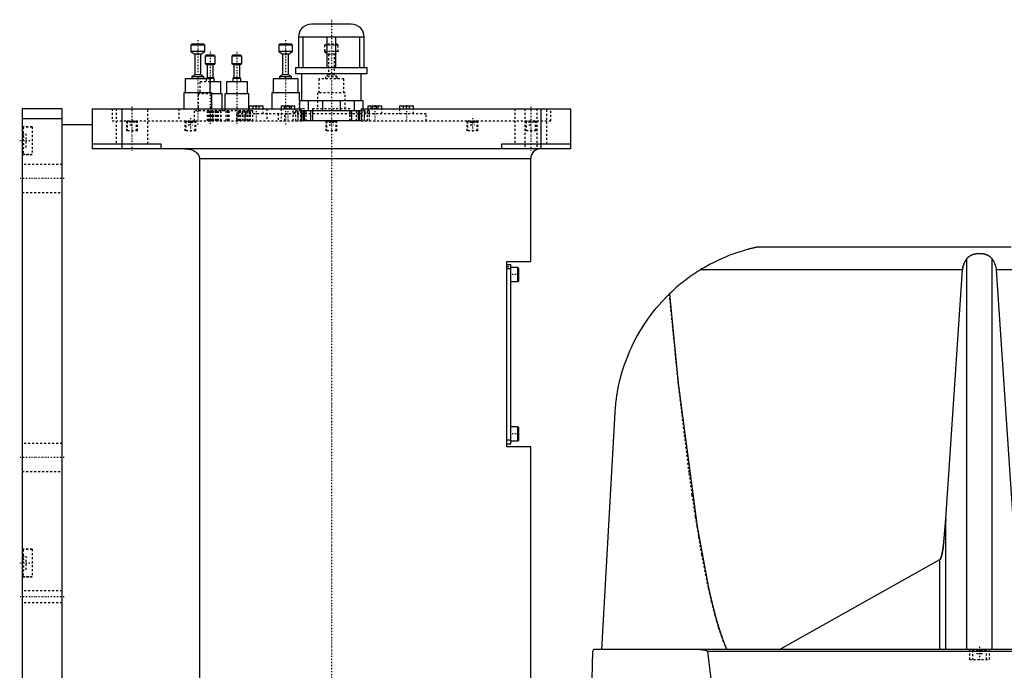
# Model space of a CAD drawing. Extents: x -156 to 706, y -123 to 447.
# Tile 2 of 4: x -156 to 338, y 106 to 433. Entities that reach past the tile are written whole.
import ezdxf

# ---------------------------------------------------------------- set-up
doc = ezdxf.new("R2010")
doc.units = 0
doc.linetypes.add('CENTER', pattern=[1.5, 0.45, -0.5, 0.05, -0.5])
doc.linetypes.add('DASHED', pattern=[2, 1, -1])
for name, color, linetype in [('AM_0', 7, 'CONTINUOUS'), ('AM_3', 7, 'DASHED'), ('AM_7', 7, 'CENTER')]:
    doc.layers.add(name, color=color, linetype=linetype)

msp = doc.modelspace()

# ---------------------------------------------------------------- linework, layer by layer
at = {"layer": 'AM_0', "color": 7, "linetype": 'CONTINUOUS'}
for p, q in [((10, 430.5), (-10, 430.5)), ((-70, 420.5), (-70.5, 420)), ((-70.5, 420), (-70.5, 416.7)), ((-63.5, 420), (-70.5, 420)), ((-64, 420.5), (-70, 420.5)), ((-63.5, 420), (-64, 420.5)), ((-63.5, 416.7), (-63.5, 420)), ((-25.92, 420.5), (-26.42, 420)), ((-26.42, 420), (-26.42, 416.7)), ((-19.42, 420), (-26.42, 420)), ((-19.92, 420.5), (-25.92, 420.5)), ((-19.42, 420), (-19.92, 420.5)), ((-19.42, 416.7), (-19.42, 420)), ((16.5, 424), (-16.5, 424)), ((-16.5, 424), (-16.5, 408.5)), ((-14.2, 408.5), (-14.2, 424)), ((-2.3, 424), (-2.3, 408.5)), ((2.3, 408.5), (2.3, 424)), ((14.2, 424), (14.2, 408.5)), ((16.5, 408.5), (16.5, 424)), ((-70.5, 416.7), (-68.5, 415.5)), ((-63.5, 416.7), (-70.5, 416.7)), ((-68.5, 415.5), (-68.5, 405)), ((-65.5, 415.5), (-68.5, 415.5)), ((-65.5, 415.5), (-63.5, 416.7)), ((-65.5, 405), (-65.5, 415.5)), ((-62.72, 415), (-63.22, 414.5)), ((-58.72, 415), (-62.72, 415)), ((-58.22, 414.5), (-58.72, 415)), ((-49.38, 415), (-49.88, 414.5)), ((-45.38, 415), (-49.38, 415)), ((-44.88, 414.5), (-45.38, 415)), ((-26.42, 416.7), (-24.42, 415.5)), ((-19.42, 416.7), (-26.42, 416.7)), ((-24.42, 415.5), (-24.42, 405)), ((-21.42, 415.5), (-24.42, 415.5)), ((-21.42, 415.5), (-19.42, 416.7)), ((-21.42, 405), (-21.42, 415.5)), ((-63.22, 414.5), (-63.22, 410.6)), ((-58.22, 414.5), (-63.22, 414.5)), ((-63.22, 410.6), (-62.22, 410)), ((-58.22, 410.6), (-63.22, 410.6)), ((-62.22, 410), (-62.22, 403.5)), ((-59.22, 410), (-62.22, 410)), ((-59.22, 410), (-58.22, 410.6)), ((-59.22, 403.5), (-59.22, 410)), ((-58.22, 410.6), (-58.22, 414.5)), ((-49.88, 414.5), (-49.88, 410.6)), ((-44.88, 414.5), (-49.88, 414.5)), ((-49.88, 410.6), (-48.88, 410)), ((-44.88, 410.6), (-49.88, 410.6)), ((-48.88, 410), (-48.88, 403.5)), ((-45.88, 410), (-48.88, 410)), ((-45.88, 410), (-44.88, 410.6)), ((-45.88, 403.5), (-45.88, 410)), ((-44.88, 410.6), (-44.88, 414.5)), ((-68.5, 405), (-70, 404.1)), ((-65.5, 405), (-68.5, 405)), ((-64, 404.1), (-65.5, 405)), ((-24.42, 405), (-25.92, 404.1)), ((-21.42, 405), (-24.42, 405)), ((-19.92, 404.1), (-21.42, 405)), ((-18, 408.5), (-18, 405.5)), ((18, 408.5), (-18, 408.5)), ((18, 405.5), (-18, 405.5)), ((-15, 405.5), (-15, 392)), ((15, 392), (15, 405.5)), ((18, 405.5), (18, 408.5)), ((-73.25, 403), (-73.25, 396)), ((-60.75, 403), (-73.25, 403)), ((-70, 404.1), (-70, 403)), ((-64, 404.1), (-70, 404.1)), ((-64, 403), (-64, 404.1)), ((-62.22, 403.5), (-62.72, 403.2)), ((-62.72, 403.2), (-62.72, 403)), ((-58.72, 403.2), (-62.72, 403.2)), ((-59.22, 403.5), (-62.22, 403.5)), ((-60.75, 396), (-60.75, 403)), ((-55.47, 401.5), (-60.75, 401.5)), ((-58.72, 403.2), (-59.22, 403.5)), ((-58.72, 401.5), (-58.72, 403.2)), ((-55.47, 395.5), (-55.47, 401.5)), ((-52.63, 401.5), (-52.63, 395.5)), ((-42.13, 401.5), (-52.63, 401.5)), ((-48.88, 403.5), (-49.38, 403.2)), ((-49.38, 403.2), (-49.38, 401.5)), ((-45.38, 403.2), (-49.38, 403.2)), ((-45.88, 403.5), (-48.88, 403.5)), ((-45.38, 403.2), (-45.88, 403.5)), ((-45.38, 401.5), (-45.38, 403.2)), ((-42.13, 395.5), (-42.13, 401.5)), ((-29.17, 403), (-29.17, 396)), ((-16.67, 403), (-29.17, 403)), ((-25.92, 404.1), (-25.92, 403)), ((-19.92, 404.1), (-25.92, 404.1)), ((-19.92, 403), (-19.92, 404.1)), ((-16.67, 396), (-16.67, 403)), ((-74, 396), (-74, 388)), ((-60, 396), (-74, 396)), ((-60, 388), (-60, 396)), ((-54.72, 395.5), (-60, 395.5)), ((-54.72, 388), (-54.72, 395.5)), ((-53.38, 395.5), (-53.38, 388)), ((-41.38, 395.5), (-53.38, 395.5)), ((-41.38, 388), (-41.38, 395.5)), ((-29.92, 396), (-29.92, 388)), ((-15.92, 396), (-29.92, 396)), ((-15.92, 392), (-15.92, 396)), ((16, 392), (-16, 392)), ((-16, 392), (-16, 388)), ((-11.49, 387), (-11.49, 392)), ((-4.51, 392), (-4.51, 387)), ((4.51, 387), (4.51, 392)), ((11.49, 392), (11.49, 387)), ((16, 388), (16, 392)), ((-155, 388), (-155, 48)), ((-135, 388), (-155, 388)), ((-135, 48), (-135, 388)), ((-120, 388), (-15, 388)), ((-120, 388), (-120, 368)), ((-105, 388), (-105, 368)), ((-41.17, 389.5), (-41.17, 388)), ((-41.17, 389.5), (-34.17, 389.5)), ((-34.17, 388), (-34.17, 389.5)), ((-25.25, 389.5), (-25.25, 388)), ((-25.25, 389.5), (-18.25, 389.5)), ((-18.25, 388), (-18.25, 389.5)), ((-15, 382), (-15, 388)), ((-13.71, 387), (-15, 387)), ((-13.7, 385.5), (-14.16, 385.5)), ((-14.15, 382), (-14.15, 387)), ((-13.7, 387), (-13.7, 382)), ((13.7, 387), (-13.7, 387)), ((-10.3, 382), (-10.3, 387)), ((10.3, 382), (10.3, 387)), ((13.7, 382), (13.7, 387)), ((14.16, 385.5), (13.7, 385.5)), ((15, 387), (13.71, 387)), ((14.15, 382), (14.15, 387)), ((15, 388), (120, 388)), ((15, 388), (15, 382)), ((18.25, 389.5), (18.25, 388)), ((18.25, 389.5), (25.25, 389.5)), ((25.25, 388), (25.25, 389.5)), ((34.17, 389.5), (34.17, 388)), ((34.17, 389.5), (41.17, 389.5)), ((41.17, 388), (41.17, 389.5)), ((105, 388), (105, 368)), ((120, 388), (120, 368)), ((-135, 383), (-155, 383)), ((15, 382), (-15, 382)), ((-120, 380), (-135, 380)), ((-120, 370.5), (-85.5, 370.5)), ((-85.5, 370.5), (-85.5, 368)), ((85.5, 368), (85.5, 370.5)), ((85.5, 370.5), (120, 370.5)), ((120, 368), (-120, 368)), ((-66.14, 363), (-66.14, 68)), ((-66.14, 363), (100, 363)), ((100, 311.3), (100, 363)), ((340.94, 318.5), (213.33, 318.5)), ((88, 311.3), (100, 311.3)), ((88, 218.3), (88, 311.3)), ((318.66, 116.6), (318.66, 312.71)), ((331.34, 116.6), (331.34, 312.71)), ((88, 309.8), (90, 309.8)), ((88, 307.8), (90, 307.8)), ((90, 219.8), (90, 309.8)), ((93.6, 308.3), (90, 308.3)), ((94, 307.9), (93.6, 308.3)), ((93.6, 301.3), (93.6, 308.3)), ((94, 301.7), (94, 307.9)), ((316.57, 307.16), (185.05, 307.16)), ((308.17, 182.23), (316.57, 307.16)), ((392.03, 307.16), (333.43, 307.16)), ((333.43, 307.16), (341.83, 182.23)), ((90, 301.3), (93.6, 301.3)), ((93.6, 301.3), (94, 301.7)), ((135.65, 116.6), (142.34, 235.56)), ((93.6, 228.3), (90, 228.3)), ((94, 227.9), (93.6, 228.3)), ((93.6, 221.3), (93.6, 228.3)), ((94, 221.7), (94, 227.9)), ((88, 221.8), (90, 221.8)), ((88, 219.8), (90, 219.8)), ((100, 218.3), (88, 218.3)), ((90, 221.3), (93.6, 221.3)), ((93.6, 221.3), (94, 221.7)), ((100, 25), (100, 218.3)), ((308.17, 116.6), (308.17, 182.23)), ((224.82, 116.6), (305.15, 161.71)), ((305.15, 116.6), (305.15, 161.71)), ((131.05, 115.63), (128.96, 34.5)), ((702.45, 116.6), (132.05, 116.6)), ((404.88, 115.63), (188.61, 115.63))]:
    msp.add_line(p, q, dxfattribs=at)
for points in [[(-73.48, 368, 0), (-73.23, 368, 0), (-72.69, 367.97, 0), (-72.14, 367.91, 0), (-71.86, 367.87, 0), (-71.59, 367.82, 0), (-71.05, 367.7, 0), (-70.53, 367.56, 0), (-70.04, 367.4, 0), (-69.53, 367.19, 0), (-69.24, 367.05, 0), (-69.16, 367.01, 0), (-69.07, 366.97, 0), (-69.03, 366.95, 0), (-68.99, 366.93, 0), (-68.91, 366.88, 0), (-68.83, 366.84, 0), (-68.79, 366.81, 0), (-68.75, 366.79, 0), (-68.67, 366.74, 0), (-68.59, 366.7, 0), (-68.55, 366.67, 0), (-68.51, 366.65, 0), (-68.44, 366.6, 0), (-68.36, 366.55, 0), (-68.29, 366.5, 0), (-68.21, 366.45, 0), (-68.14, 366.4, 0), (-68.11, 366.37, 0), (-68.07, 366.35, 0), (-68, 366.29, 0), (-67.93, 366.24, 0), (-67.87, 366.19, 0), (-67.8, 366.13, 0), (-67.73, 366.08, 0), (-67.7, 366.05, 0), (-67.66, 366.02, 0), (-67.6, 365.96, 0), (-67.53, 365.89, 0), (-67.46, 365.83, 0), (-67.4, 365.77, 0), (-67.33, 365.7, 0), (-67.3, 365.67, 0), (-67.27, 365.63, 0), (-67.21, 365.56, 0), (-67.15, 365.49, 0), (-67.09, 365.42, 0), (-67.03, 365.35, 0), (-66.97, 365.28, 0), (-66.94, 365.24, 0), (-66.92, 365.21, 0), (-66.86, 365.13, 0), (-66.81, 365.06, 0), (-66.76, 364.98, 0), (-66.71, 364.91, 0), (-66.67, 364.83, 0), (-66.65, 364.79, 0), (-66.62, 364.76, 0), (-66.58, 364.68, 0), (-66.54, 364.6, 0), (-66.52, 364.57, 0), (-66.5, 364.53, 0), (-66.47, 364.45, 0), (-66.43, 364.37, 0), (-66.41, 364.32, 0), (-66.4, 364.28, 0), (-66.36, 364.2, 0), (-66.33, 364.11, 0), (-66.3, 364.02, 0), (-66.28, 363.94, 0), (-66.25, 363.85, 0), (-66.24, 363.8, 0), (-66.23, 363.76, 0), (-66.21, 363.67, 0), (-66.19, 363.58, 0), (-66.18, 363.49, 0), (-66.17, 363.4, 0), (-66.16, 363.31, 0), (-66.15, 363.26, 0), (-66.15, 363.22, 0), (-66.15, 363.13, 0), (-66.14, 363.04, 0), (-66.14, 363, 0)], [(213.33, 318.5, 0), (213.33, 318.5, 0), (213.33, 318.5, 0), (213.33, 318.5, 0), (213.33, 318.5, 0), (213.33, 318.5, 0), (213.32, 318.5, 0), (213.32, 318.5, 0), (213.31, 318.5, 0), (213.3, 318.49, 0), (213.3, 318.49, 0), (213.29, 318.49, 0), (213.29, 318.49, 0), (213.28, 318.49, 0), (213.27, 318.49, 0), (213.26, 318.48, 0), (213.24, 318.48, 0), (213.23, 318.48, 0), (213.22, 318.48, 0), (213.22, 318.48, 0), (213.2, 318.47, 0), (213.19, 318.47, 0), (213.18, 318.47, 0), (213.17, 318.47, 0), (213.15, 318.46, 0), (213.13, 318.46, 0), (213.13, 318.46, 0), (213.12, 318.45, 0), (213.1, 318.45, 0), (213.07, 318.44, 0), (213.05, 318.44, 0), (213.03, 318.44, 0), (213.01, 318.43, 0), (213, 318.43, 0), (212.99, 318.42, 0), (212.96, 318.42, 0), (212.94, 318.41, 0), (212.91, 318.41, 0), (212.89, 318.4, 0), (212.86, 318.4, 0), (212.84, 318.39, 0), (212.83, 318.39, 0), (212.8, 318.39, 0), (212.78, 318.38, 0), (212.67, 318.36, 0), (212.48, 318.31, 0), (212.28, 318.27, 0), (212.18, 318.24, 0), (212.07, 318.22, 0), (211.86, 318.17, 0), (211.65, 318.12, 0), (211.42, 318.07, 0), (211.19, 318.01, 0), (210.95, 317.96, 0), (210.83, 317.93, 0), (210.71, 317.9, 0), (210.46, 317.83, 0), (210.2, 317.77, 0), (210.07, 317.74, 0), (209.94, 317.7, 0), (209.68, 317.64, 0), (209.41, 317.57, 0), (209.28, 317.53, 0), (209.14, 317.5, 0), (208.87, 317.42, 0), (208.6, 317.35, 0), (207.62, 317.08, 0), (205.96, 316.59, 0), (204.36, 316.09, 0), (202.74, 315.54, 0), (201.07, 314.95, 0), (200.23, 314.63, 0), (199.37, 314.3, 0), (197.66, 313.61, 0), (195.93, 312.87, 0), (194.2, 312.08, 0), (192.47, 311.26, 0), (190.77, 310.4, 0), (189.92, 309.95, 0), (189.09, 309.5, 0), (187.44, 308.58, 0), (185.83, 307.64, 0), (185.05, 307.16, 0)], [(316.57, 307.16, 0), (316.58, 307.32, 0), (316.61, 307.65, 0), (316.66, 307.97, 0), (316.68, 308.13, 0), (316.71, 308.3, 0), (316.78, 308.62, 0), (316.85, 308.94, 0), (316.94, 309.26, 0), (317.03, 309.57, 0), (317.14, 309.89, 0), (317.2, 310.04, 0), (317.26, 310.2, 0), (317.39, 310.51, 0), (317.52, 310.81, 0), (317.67, 311.11, 0), (317.83, 311.41, 0), (318, 311.71, 0), (318.08, 311.86, 0), (318.17, 312, 0), (318.36, 312.29, 0), (318.56, 312.57, 0), (318.66, 312.71, 0)], [(318.66, 312.71, 0), (318.7, 312.76, 0), (318.77, 312.86, 0), (318.85, 312.95, 0), (318.89, 313, 0), (318.93, 313.05, 0), (319.01, 313.14, 0), (319.09, 313.24, 0), (319.18, 313.33, 0), (319.27, 313.42, 0), (319.37, 313.51, 0), (319.41, 313.56, 0), (319.46, 313.6, 0), (319.56, 313.69, 0), (319.66, 313.77, 0), (319.76, 313.85, 0), (319.86, 313.93, 0), (319.97, 314.01, 0), (320.02, 314.05, 0), (320.07, 314.09, 0), (320.18, 314.16, 0), (320.29, 314.23, 0), (320.34, 314.26, 0), (320.4, 314.3, 0), (320.51, 314.36, 0), (320.61, 314.42, 0), (320.67, 314.45, 0), (320.72, 314.48, 0), (320.83, 314.54, 0), (320.95, 314.59, 0), (321.06, 314.65, 0), (321.18, 314.7, 0), (321.3, 314.75, 0), (321.36, 314.78, 0), (321.42, 314.8, 0), (321.54, 314.85, 0), (321.67, 314.9, 0), (321.79, 314.94, 0), (321.92, 314.99, 0), (322.05, 315.03, 0), (322.12, 315.05, 0), (322.19, 315.07, 0), (322.32, 315.1, 0), (322.45, 315.14, 0), (322.59, 315.17, 0), (322.72, 315.2, 0), (322.86, 315.23, 0), (322.93, 315.25, 0), (323, 315.26, 0), (323.14, 315.28, 0), (323.28, 315.31, 0), (323.41, 315.33, 0), (323.55, 315.35, 0), (323.69, 315.37, 0), (323.76, 315.37, 0), (323.83, 315.38, 0), (323.97, 315.4, 0), (324.11, 315.41, 0), (324.25, 315.42, 0), (324.39, 315.43, 0), (324.53, 315.43, 0), (324.59, 315.44, 0), (324.66, 315.44, 0), (324.8, 315.44, 0), (324.93, 315.44, 0), (325, 315.44, 0), (325.07, 315.44, 0), (325.2, 315.44, 0), (325.34, 315.44, 0), (325.41, 315.44, 0), (325.47, 315.43, 0), (325.61, 315.43, 0), (325.75, 315.42, 0), (325.89, 315.41, 0), (326.03, 315.4, 0), (326.17, 315.38, 0), (326.24, 315.37, 0), (326.31, 315.37, 0), (326.45, 315.35, 0), (326.59, 315.33, 0), (326.72, 315.31, 0), (326.86, 315.28, 0), (327, 315.26, 0), (327.07, 315.25, 0), (327.14, 315.23, 0), (327.28, 315.2, 0), (327.41, 315.17, 0), (327.55, 315.14, 0), (327.68, 315.1, 0), (327.81, 315.07, 0), (327.88, 315.05, 0), (327.95, 315.03, 0), (328.08, 314.99, 0), (328.21, 314.94, 0), (328.33, 314.9, 0), (328.46, 314.85, 0), (328.58, 314.8, 0), (328.64, 314.78, 0), (328.7, 314.75, 0), (328.82, 314.7, 0), (328.94, 314.65, 0), (329.05, 314.59, 0), (329.17, 314.54, 0), (329.28, 314.48, 0), (329.33, 314.45, 0), (329.39, 314.42, 0), (329.49, 314.36, 0), (329.6, 314.3, 0), (329.66, 314.26, 0), (329.71, 314.23, 0), (329.82, 314.16, 0), (329.93, 314.09, 0), (329.98, 314.05, 0), (330.03, 314.01, 0), (330.14, 313.93, 0), (330.24, 313.85, 0), (330.34, 313.77, 0), (330.44, 313.69, 0), (330.54, 313.6, 0), (330.59, 313.56, 0), (330.63, 313.51, 0), (330.73, 313.42, 0), (330.82, 313.33, 0), (330.91, 313.24, 0), (330.99, 313.14, 0), (331.07, 313.05, 0), (331.11, 313, 0), (331.15, 312.95, 0), (331.23, 312.86, 0), (331.3, 312.76, 0), (331.34, 312.71, 0)], [(331.34, 312.71, 0), (331.44, 312.57, 0), (331.64, 312.29, 0), (331.83, 312, 0), (331.92, 311.86, 0), (332, 311.71, 0), (332.17, 311.41, 0), (332.33, 311.11, 0), (332.48, 310.81, 0), (332.61, 310.51, 0), (332.74, 310.2, 0), (332.8, 310.04, 0), (332.86, 309.89, 0), (332.97, 309.57, 0), (333.06, 309.26, 0), (333.15, 308.94, 0), (333.22, 308.62, 0), (333.29, 308.3, 0), (333.32, 308.13, 0), (333.34, 307.97, 0), (333.39, 307.65, 0), (333.42, 307.32, 0), (333.43, 307.16, 0)], [(185.05, 307.16, 0), (184.58, 306.87, 0), (183.66, 306.29, 0), (182.74, 305.69, 0), (182.28, 305.39, 0), (181.83, 305.08, 0), (180.93, 304.47, 0), (180.03, 303.84, 0), (179.14, 303.2, 0), (178.26, 302.55, 0), (177.39, 301.89, 0), (176.96, 301.55, 0), (176.53, 301.21, 0), (175.67, 300.53, 0), (174.82, 299.84, 0), (173.98, 299.14, 0), (173.15, 298.42, 0), (172.33, 297.7, 0), (171.92, 297.33, 0), (171.52, 296.97, 0), (170.71, 296.22, 0), (169.92, 295.47, 0), (169.53, 295.09, 0)], [(142.34, 235.56, 0), (142.36, 235.89, 0), (142.4, 236.54, 0), (142.45, 237.19, 0), (142.47, 237.52, 0), (142.5, 237.84, 0), (142.56, 238.49, 0), (142.62, 239.13, 0), (142.68, 239.78, 0), (142.75, 240.42, 0), (142.82, 241.06, 0), (142.86, 241.37, 0), (142.9, 241.69, 0), (142.98, 242.33, 0), (143.07, 242.96, 0), (143.16, 243.59, 0), (143.25, 244.21, 0), (143.35, 244.84, 0), (143.4, 245.15, 0), (143.45, 245.46, 0), (143.56, 246.09, 0), (143.67, 246.71, 0), (143.73, 247.01, 0), (144.09, 248.86, 0), (144.93, 252.5, 0), (145.91, 256.08, 0), (147.03, 259.6, 0), (148.3, 263.06, 0), (149.7, 266.46, 0), (150.45, 268.14, 0), (151.24, 269.81, 0), (152.91, 273.09, 0), (154.72, 276.3, 0), (156.67, 279.43, 0), (158.74, 282.49, 0), (160.93, 285.46, 0), (162.07, 286.91, 0), (163.25, 288.34, 0), (165.68, 291.12, 0), (168.22, 293.79, 0), (169.53, 295.09, 0)], [(169.53, 295.09, 0), (174, 250.31, 0), (183.41, 178.3, 0), (189.13, 147.55, 0), (190.78, 140.33, 0), (192.45, 133.82, 0), (193.28, 130.82, 0), (194.12, 128.01, 0), (195.8, 122.91, 0), (197.49, 118.52, 0), (198.33, 116.6, 0)], [(305.15, 161.71, 0), (305.16, 161.71, 0), (305.16, 161.71, 0), (305.17, 161.72, 0), (305.17, 161.72, 0), (305.17, 161.72, 0), (305.18, 161.72, 0), (305.18, 161.73, 0), (305.19, 161.73, 0), (305.19, 161.73, 0), (305.2, 161.74, 0), (305.2, 161.74, 0), (305.2, 161.74, 0), (305.21, 161.74, 0), (305.21, 161.75, 0), (305.23, 161.76, 0), (305.25, 161.78, 0), (305.26, 161.79, 0), (305.29, 161.82, 0), (305.32, 161.85, 0), (305.35, 161.89, 0), (305.38, 161.93, 0), (305.41, 161.98, 0), (305.43, 162, 0), (305.44, 162.02, 0), (305.47, 162.07, 0), (305.5, 162.13, 0), (305.53, 162.18, 0), (305.56, 162.24, 0), (305.59, 162.31, 0), (305.61, 162.34, 0), (305.62, 162.37, 0), (305.65, 162.44, 0), (305.68, 162.52, 0), (305.7, 162.56, 0), (305.71, 162.6, 0), (305.74, 162.68, 0), (305.77, 162.76, 0), (305.79, 162.8, 0), (305.8, 162.85, 0), (305.83, 162.94, 0), (305.86, 163.03, 0), (305.97, 163.38, 0), (306.15, 164.08, 0), (306.32, 164.9, 0), (306.5, 165.83, 0), (306.67, 166.88, 0), (306.76, 167.44, 0), (306.84, 168.04, 0), (307.01, 169.31, 0), (307.17, 170.69, 0), (307.73, 176.38, 0), (308.17, 182.23, 0)], [(132.05, 116.6, 0), (132.02, 116.6, 0), (131.96, 116.6, 0), (131.89, 116.59, 0), (131.86, 116.58, 0), (131.83, 116.58, 0), (131.77, 116.56, 0), (131.71, 116.54, 0), (131.64, 116.51, 0), (131.58, 116.48, 0), (131.52, 116.45, 0), (131.49, 116.43, 0), (131.46, 116.41, 0), (131.4, 116.36, 0), (131.34, 116.31, 0), (131.29, 116.25, 0), (131.24, 116.18, 0), (131.21, 116.14, 0), (131.2, 116.13, 0), (131.19, 116.11, 0), (131.19, 116.1, 0), (131.18, 116.1, 0), (131.17, 116.08, 0), (131.17, 116.07, 0), (131.16, 116.06, 0), (131.16, 116.05, 0), (131.15, 116.03, 0), (131.14, 116.01, 0), (131.14, 116.01, 0), (131.13, 116, 0), (131.12, 115.98, 0), (131.12, 115.96, 0), (131.11, 115.94, 0), (131.1, 115.92, 0), (131.09, 115.89, 0), (131.09, 115.88, 0), (131.09, 115.87, 0), (131.08, 115.85, 0), (131.08, 115.82, 0), (131.07, 115.8, 0), (131.07, 115.78, 0), (131.07, 115.78, 0), (131.06, 115.77, 0), (131.06, 115.77, 0), (131.06, 115.77, 0), (131.06, 115.76, 0), (131.06, 115.76, 0), (131.06, 115.75, 0), (131.06, 115.75, 0), (131.06, 115.74, 0), (131.06, 115.74, 0), (131.06, 115.74, 0), (131.06, 115.73, 0), (131.06, 115.73, 0), (131.06, 115.72, 0), (131.06, 115.72, 0), (131.06, 115.71, 0), (131.06, 115.71, 0), (131.06, 115.71, 0), (131.06, 115.7, 0), (131.05, 115.7, 0), (131.05, 115.69, 0), (131.05, 115.69, 0), (131.05, 115.68, 0), (131.05, 115.68, 0), (131.05, 115.67, 0), (131.05, 115.67, 0), (131.05, 115.67, 0), (131.05, 115.66, 0), (131.05, 115.66, 0), (131.05, 115.65, 0), (131.05, 115.64, 0), (131.05, 115.64, 0), (131.05, 115.64, 0), (131.05, 115.63, 0), (131.05, 115.63, 0), (131.05, 115.63, 0)], [(184.85, 116.6, 0), (184.95, 116.6, 0), (185.17, 116.6, 0), (185.38, 116.59, 0), (185.5, 116.58, 0), (185.61, 116.58, 0), (185.83, 116.56, 0), (186.06, 116.54, 0), (186.29, 116.51, 0), (186.51, 116.48, 0), (186.74, 116.45, 0), (186.85, 116.43, 0), (186.97, 116.41, 0), (187.19, 116.36, 0), (187.41, 116.31, 0), (187.62, 116.26, 0), (187.83, 116.19, 0), (187.94, 116.15, 0), (187.98, 116.13, 0), (188.01, 116.12, 0), (188.03, 116.11, 0), (188.04, 116.11, 0), (188.08, 116.09, 0), (188.11, 116.08, 0), (188.13, 116.07, 0), (188.15, 116.06, 0), (188.18, 116.05, 0), (188.21, 116.03, 0), (188.23, 116.02, 0), (188.25, 116.01, 0), (188.28, 115.99, 0), (188.31, 115.97, 0), (188.35, 115.95, 0), (188.38, 115.93, 0), (188.41, 115.91, 0), (188.42, 115.9, 0), (188.44, 115.88, 0), (188.47, 115.86, 0), (188.49, 115.84, 0), (188.52, 115.81, 0), (188.53, 115.79, 0), (188.54, 115.79, 0), (188.54, 115.78, 0), (188.54, 115.78, 0), (188.54, 115.78, 0), (188.55, 115.77, 0), (188.55, 115.77, 0), (188.55, 115.76, 0), (188.56, 115.76, 0), (188.56, 115.75, 0), (188.56, 115.75, 0), (188.57, 115.75, 0), (188.57, 115.74, 0), (188.57, 115.74, 0), (188.57, 115.73, 0), (188.58, 115.73, 0), (188.58, 115.73, 0), (188.58, 115.72, 0), (188.58, 115.72, 0), (188.58, 115.71, 0), (188.59, 115.71, 0), (188.59, 115.7, 0), (188.59, 115.7, 0), (188.59, 115.69, 0), (188.6, 115.68, 0), (188.6, 115.68, 0), (188.6, 115.68, 0), (188.6, 115.67, 0), (188.6, 115.67, 0), (188.6, 115.66, 0), (188.6, 115.65, 0), (188.61, 115.65, 0), (188.61, 115.65, 0), (188.61, 115.64, 0), (188.61, 115.64, 0), (188.61, 115.63, 0), (188.61, 115.63, 0)], [(188.61, 115.63, 0), (191.63, 90.92, 0)]]:
    msp.add_polyline3d(points, dxfattribs=at)
for centre, radius, start, end in [((-10, 424), 6.5, 90, 180), ((10, 424), 6.5, 0, 90), ((105, 363), 5, 90, 180)]:
    msp.add_arc(centre, radius, start, end, dxfattribs=at)
at = {"layer": 'AM_3', "color": 6, "linetype": 'DASHED'}
for p, q in [((-3, 420.5), (-3.5, 420)), ((-3.5, 420), (-3.5, 416.7)), ((3.5, 420), (-3.5, 420)), ((3, 420.5), (-3, 420.5)), ((3.5, 420), (3, 420.5)), ((3.5, 416.7), (3.5, 420)), ((-3.5, 416.7), (-1.5, 415.5)), ((3.5, 416.7), (-3.5, 416.7)), ((-1.5, 415.5), (-1.5, 405)), ((1.5, 415.5), (-1.5, 415.5)), ((1.5, 415.5), (3.5, 416.7)), ((1.5, 405), (1.5, 415.5)), ((-1.5, 405), (-3, 404.1)), ((1.5, 405), (-1.5, 405)), ((3, 404.1), (1.5, 405)), ((-65.97, 401.5), (-65.97, 395.5)), ((-60.75, 401.5), (-65.97, 401.5)), ((-62.72, 403), (-62.72, 401.5)), ((-6.25, 403), (-6.25, 396)), ((6.25, 403), (-6.25, 403)), ((-3, 404.1), (-3, 403)), ((3, 404.1), (-3, 404.1)), ((3, 403), (3, 404.1)), ((6.25, 396), (6.25, 403)), ((-66.72, 395.5), (-66.72, 387)), ((-60, 395.5), (-66.72, 395.5)), ((-7, 396), (-7, 388)), ((7, 396), (-7, 396)), ((7, 388), (7, 396)), ((-15.92, 388), (-15.92, 392)), ((-110, 388), (-110, 382)), ((-108, 388), (-108, 370.5)), ((-92, 370.5), (-92, 388)), ((-76.5, 388), (-76.5, 382)), ((-68.72, 387), (-68.72, 382)), ((-39.38, 387), (-68.72, 387)), ((-62.07, 382), (-62.07, 387)), ((-61.57, 382), (-61.57, 387)), ((-61.39, 387), (-61.39, 382)), ((-60.76, 387), (-60.76, 382)), ((-60.6, 382), (-60.6, 387)), ((-59.86, 382), (-59.86, 387)), ((-59.58, 382), (-59.58, 387)), ((-58.86, 382), (-58.86, 387)), ((-57.96, 382), (-57.96, 387)), ((-57.5, 382), (-57.5, 388)), ((-57.15, 382), (-57.15, 387)), ((-56.65, 382), (-56.65, 387)), ((-55.41, 382), (-55.41, 387)), ((-55.38, 387), (-55.38, 382)), ((-54.72, 387), (-54.72, 388)), ((-53.38, 388), (-53.38, 387)), ((-52.72, 382), (-52.72, 387)), ((-51.86, 382), (-51.86, 387)), ((-51.22, 382), (-51.22, 387)), ((-47.5, 385.5), (-47.5, 382)), ((-14.16, 385.5), (-47.5, 385.5)), ((-46.56, 382), (-46.56, 387)), ((-46, 382), (-46, 387)), ((-45.5, 382), (-45.5, 387)), ((-44.69, 387), (-44.69, 382)), ((-43.79, 382), (-43.79, 387)), ((-43.77, 382), (-43.77, 387)), ((-43.68, 382), (-43.68, 387)), ((-42.97, 382), (-42.97, 387)), ((-42.79, 382), (-42.79, 387)), ((-41.89, 382), (-41.89, 387)), ((-41.38, 387), (-41.38, 388)), ((-41.17, 388), (-41.17, 385.5)), ((-41.08, 382), (-41.08, 387)), ((-40.58, 382), (-40.58, 387)), ((-39.38, 382), (-39.38, 387)), ((-39.17, 388), (-39.17, 389.5)), ((-37.67, 388), (-37.67, 389.5)), ((-36.17, 388), (-36.17, 389.5)), ((-34.17, 385.5), (-34.17, 388)), ((-32.42, 388), (-32.42, 382)), ((-26.65, 385.5), (-26.65, 382)), ((-25.25, 388), (-25.25, 385.5)), ((-23.48, 388), (-23.48, 389.5)), ((-23.35, 382), (-23.35, 385.5)), ((-22.62, 388), (-22.62, 389.5)), ((-20.88, 388), (-20.88, 389.5)), ((-20.02, 388), (-20.02, 389.5)), ((-19.15, 382), (-19.15, 387)), ((-15, 387), (-19.15, 387)), ((-18.25, 385.5), (-18.25, 388)), ((-18.05, 387), (-18.05, 382)), ((-17, 387), (-17, 385.5)), ((-16.65, 382), (-16.65, 387)), ((-16, 388), (-16, 387)), ((-15.25, 382), (-15.25, 387)), ((-13.42, 388), (-15, 388)), ((14.15, 387), (-14.15, 387)), ((13.7, 385.5), (-13.7, 385.5)), ((-13.62, 382), (-13.62, 387)), ((-13.42, 382), (-13.42, 388)), ((-12.62, 382), (-12.62, 387)), ((-9.5, 388), (-9.5, 382)), ((9.5, 388), (-9.5, 388)), ((-9.3, 382), (-9.3, 387)), ((9.3, 382), (9.3, 387)), ((9.5, 382), (9.5, 388)), ((12.62, 382), (12.62, 387)), ((13.62, 382), (13.62, 387)), ((47.5, 385.5), (14.16, 385.5)), ((19.15, 387), (15, 387)), ((15.25, 387), (15.25, 382)), ((16, 387), (16, 388)), ((16.65, 382), (16.65, 387)), ((17, 385.5), (17, 387)), ((18.05, 382), (18.05, 387)), ((18.25, 388), (18.25, 385.5)), ((19.15, 382), (19.15, 387)), ((20.02, 388), (20.02, 389.5)), ((20.88, 388), (20.88, 389.5)), ((22.62, 388), (22.62, 389.5)), ((23.48, 388), (23.48, 389.5)), ((25.25, 385.5), (25.25, 388)), ((34.17, 388), (34.17, 385.5)), ((36.17, 388), (36.17, 389.5)), ((37.67, 388), (37.67, 389.5)), ((39.17, 388), (39.17, 389.5)), ((41.17, 385.5), (41.17, 388)), ((47.5, 382), (47.5, 385.5)), ((92, 388), (92, 370.5)), ((97, 388), (97, 368)), ((103, 388), (103, 368)), ((108, 370.5), (108, 388)), ((110, 382), (110, 388)), ((-110, 382), (-15, 382)), ((-102.75, 382), (-102.75, 377)), ((-101.95, 382), (-102.35, 381.6)), ((-102.35, 381.6), (-102.35, 377)), ((-97.65, 381.6), (-102.35, 381.6)), ((-101, 382), (-101, 380)), ((-100, 382), (-100, 380)), ((-99, 382), (-99, 380)), ((-97.65, 381.6), (-98.05, 382)), ((-97.65, 377), (-97.65, 381.6)), ((-97.25, 377), (-97.25, 382)), ((-73.46, 382), (-73.46, 377)), ((-72.66, 382), (-73.06, 381.6)), ((-73.06, 381.6), (-73.06, 377)), ((-68.36, 381.6), (-73.06, 381.6)), ((-71.83, 382), (-71.83, 380)), ((-71.53, 382), (-71.53, 380)), ((-71.01, 382), (-71.01, 380)), ((-70.41, 382), (-70.41, 380)), ((-69.89, 382), (-69.89, 380)), ((-69.6, 382), (-69.6, 380)), ((-68.36, 381.6), (-68.76, 382)), ((-68.36, 377), (-68.36, 381.6)), ((-67.96, 377), (-67.96, 382)), ((-2.75, 382), (-2.75, 377)), ((-1.95, 382), (-2.35, 381.6)), ((-2.35, 381.6), (-2.35, 377)), ((2.35, 381.6), (-2.35, 381.6)), ((-1.15, 382), (-1.15, 380)), ((-0.58, 382), (-0.58, 380)), ((0.58, 382), (0.58, 380)), ((1.15, 382), (1.15, 380)), ((2.35, 381.6), (1.95, 382)), ((2.35, 377), (2.35, 381.6)), ((2.75, 377), (2.75, 382)), ((15, 382), (110, 382)), ((67.96, 382), (67.96, 377)), ((68.76, 382), (68.36, 381.6)), ((68.36, 381.6), (68.36, 377)), ((73.06, 381.6), (68.36, 381.6)), ((69.6, 382), (69.6, 380)), ((69.89, 382), (69.89, 380)), ((70.41, 382), (70.41, 380)), ((71.01, 382), (71.01, 380)), ((71.53, 382), (71.53, 380)), ((71.83, 382), (71.83, 380)), ((73.06, 381.6), (72.66, 382)), ((73.06, 377), (73.06, 381.6)), ((73.46, 377), (73.46, 382)), ((97.25, 382), (97.25, 377)), ((98.05, 382), (97.65, 381.6)), ((97.65, 381.6), (97.65, 377)), ((102.35, 381.6), (97.65, 381.6)), ((99, 382), (99, 380)), ((100, 382), (100, 380)), ((101, 382), (101, 380)), ((102.35, 381.6), (101.95, 382)), ((102.35, 377), (102.35, 381.6)), ((102.75, 377), (102.75, 382)), ((-150, 379), (-155, 379)), ((-154.6, 378.75), (-155, 378.35)), ((-155, 375.46), (-153, 375.46)), ((-150, 378.75), (-154.6, 378.75)), ((-154.6, 378.75), (-154.6, 365.25)), ((-153, 368.54), (-153, 375.46)), ((-150, 379), (-150, 365)), ((-97.25, 377), (-102.75, 377)), ((-101, 380), (-99, 380)), ((-67.96, 377), (-73.46, 377)), ((-71.83, 380), (-69.6, 380)), ((2.75, 377), (-2.75, 377)), ((-1.15, 380), (1.15, 380)), ((73.46, 377), (67.96, 377)), ((69.6, 380), (71.83, 380)), ((102.75, 377), (97.25, 377)), ((99, 380), (101, 380)), ((-155, 373.73), (-153, 373.73)), ((-155, 370.27), (-153, 370.27)), ((-155, 368.54), (-153, 368.54)), ((-155, 365.65), (-154.6, 365.25)), ((-155, 365), (-150, 365)), ((-154.6, 365.25), (-150, 365.25)), ((-135, 360), (-155, 360)), ((-155, 346), (-135, 346)), ((88, 308.8), (90, 308.8)), ((-135, 220), (-155, 220)), ((-155, 206), (-135, 206)), ((-150, 167), (-155, 167)), ((-154.6, 166.75), (-155, 166.35)), ((-155, 163.46), (-153, 163.46)), ((-150, 166.75), (-154.6, 166.75)), ((-154.6, 166.75), (-154.6, 153.25)), ((-153, 156.54), (-153, 163.46)), ((-150, 167), (-150, 153)), ((-155, 161.73), (-153, 161.73)), ((-155, 158.27), (-153, 158.27)), ((-155, 156.54), (-153, 156.54)), ((-155, 153.65), (-154.6, 153.25)), ((-154.6, 153.25), (-150, 153.25)), ((-155, 153), (-150, 153)), ((-135, 146), (-155, 146)), ((-135, 140), (-155, 140)), ((320, 116.6), (320, 111.6)), ((321.9, 116.6), (321.5, 116.2)), ((321.5, 116.2), (321.5, 111.6)), ((321.5, 116.2), (328.5, 116.2)), ((323.5, 116.6), (323.5, 114.6)), ((323.5, 114.6), (326.5, 114.6)), ((325, 116.6), (325, 114.6)), ((326.5, 116.6), (326.5, 114.6)), ((328.5, 116.2), (328.1, 116.6)), ((328.5, 111.6), (328.5, 116.2)), ((330, 111.6), (330, 116.6)), ((320, 111.6), (330, 111.6))]:
    msp.add_line(p, q, dxfattribs=at)
for points in [[(318.66, 312.71, 0), (318.56, 312.57, 0), (318.36, 312.29, 0), (318.17, 312, 0), (318.08, 311.86, 0), (318, 311.71, 0), (317.83, 311.41, 0), (317.67, 311.11, 0), (317.52, 310.81, 0), (317.39, 310.51, 0), (317.26, 310.2, 0), (317.2, 310.04, 0), (317.14, 309.89, 0), (317.03, 309.57, 0), (316.94, 309.26, 0), (316.85, 308.94, 0), (316.78, 308.62, 0), (316.71, 308.3, 0), (316.68, 308.13, 0), (316.66, 307.97, 0), (316.61, 307.65, 0), (316.58, 307.32, 0), (316.57, 307.16, 0)], [(198.33, 116.6, 0), (197.49, 118.52, 0), (195.8, 122.91, 0), (194.12, 128.01, 0), (193.28, 130.82, 0), (192.45, 133.82, 0), (190.78, 140.33, 0), (189.13, 147.55, 0), (187.48, 155.47, 0), (185.84, 164.08, 0), (184.22, 173.39, 0), (183.41, 178.3, 0), (182.61, 183.38, 0), (181.01, 194.05, 0), (179.42, 205.39, 0), (174, 250.31, 0), (169.53, 295.09, 0)], [(308.17, 182.23, 0), (307.73, 176.38, 0), (307.17, 170.69, 0), (307.01, 169.31, 0), (306.84, 168.04, 0), (306.76, 167.44, 0), (306.67, 166.88, 0), (306.5, 165.83, 0), (306.32, 164.9, 0), (306.15, 164.08, 0), (305.97, 163.38, 0), (305.79, 162.8, 0), (305.7, 162.56, 0), (305.68, 162.52, 0), (305.65, 162.44, 0), (305.62, 162.37, 0), (305.61, 162.34, 0), (305.59, 162.31, 0), (305.56, 162.24, 0), (305.53, 162.18, 0), (305.5, 162.13, 0), (305.47, 162.07, 0), (305.44, 162.02, 0), (305.43, 162, 0), (305.41, 161.98, 0), (305.38, 161.93, 0), (305.35, 161.89, 0), (305.32, 161.85, 0), (305.29, 161.82, 0), (305.26, 161.79, 0), (305.25, 161.78, 0), (305.23, 161.76, 0), (305.21, 161.75, 0), (305.21, 161.74, 0), (305.2, 161.74, 0), (305.2, 161.74, 0), (305.2, 161.74, 0), (305.19, 161.73, 0), (305.19, 161.73, 0), (305.18, 161.73, 0), (305.18, 161.72, 0), (305.17, 161.72, 0), (305.17, 161.72, 0), (305.17, 161.72, 0), (305.16, 161.71, 0), (305.16, 161.71, 0), (305.15, 161.71, 0)]]:
    msp.add_polyline3d(points, dxfattribs=at)
at = {"layer": 'AM_7', "color": 4, "linetype": 'CENTER'}
for p, q in [((0, 432.75), (0, -18.4)), ((-67, 422.43), (-67, 380.07)), ((-22.92, 422.43), (-22.92, 380.07)), ((-60.72, 416.65), (-60.72, 380.35)), ((-47.38, 416.65), (-47.38, 380.35)), ((-100, 389), (-100, 367)), ((-59.36, 381.75), (-59.36, 387.25)), ((-43.29, 381.75), (-43.29, 387.25)), ((-37.67, 389.88), (-37.67, 381.62)), ((-25, 381.82), (-25, 385.68)), ((-21.75, 389.88), (-21.75, 381.62)), ((-16.65, 381.75), (-16.65, 387.25)), ((16.65, 381.75), (16.65, 387.25)), ((21.75, 389.88), (21.75, 381.62)), ((37.67, 389.88), (37.67, 381.62)), ((100, 389), (100, 367)), ((-70.71, 383.3), (-70.71, 376.7)), ((70.71, 383.3), (70.71, 376.7)), ((-149.7, 372), (-156.3, 372)), ((-134, 353), (-156, 353)), ((94.2, 304.8), (89.8, 304.8)), ((94.2, 224.8), (89.8, 224.8)), ((-134, 213), (-156, 213)), ((-149.7, 160), (-156.3, 160)), ((-134, 143), (-156, 143)), ((325, 117.9), (325, 111.3))]:
    msp.add_line(p, q, dxfattribs=at)

doc.saveas('drawing.dxf')
